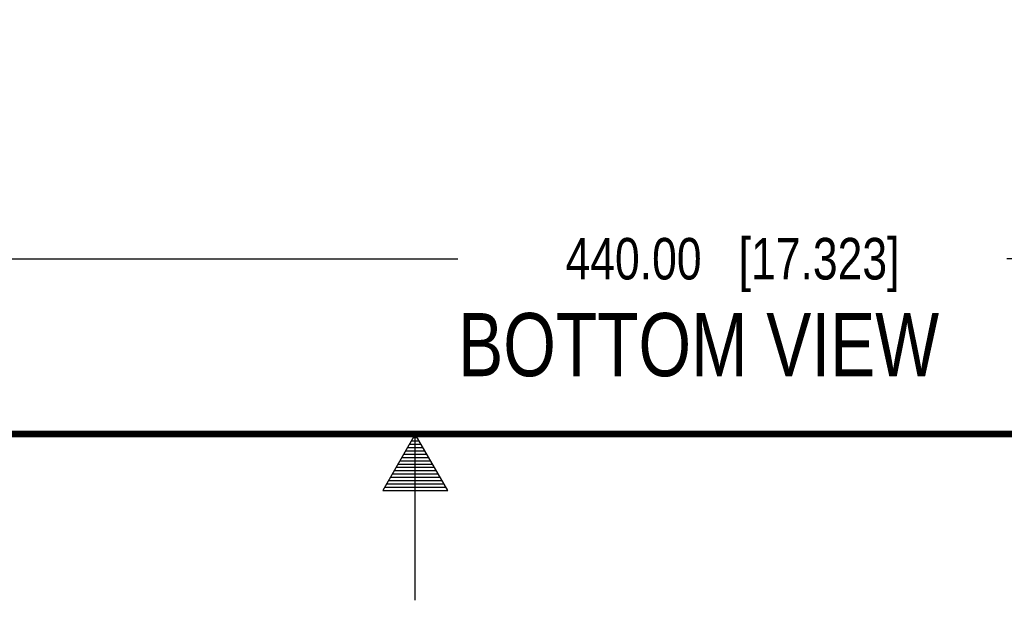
# Model space of a CAD drawing. Header units: inches. Extents: x 0 to 34, y 0 to 22.
# Tile 104 of 127: x 15.8 to 18.8, y 0 to 1.7. Entities that reach past the tile are written whole.
import ezdxf

# ---------------------------------------------------------------- set-up
doc = ezdxf.new("R2010")
doc.units = ezdxf.units.IN
doc.header["$LTSCALE"] = 1.87
doc.header["$MEASUREMENT"] = 0
doc.layers.get('0').update_dxf_attribs({"linetype": 'CONTINUOUS'})
doc.layers.add('DETAIL', color=7, linetype='CONTINUOUS')
doc.layers.add('DIMENSIONS', color=7, linetype='CONTINUOUS')
doc.styles.get("Standard").update_dxf_attribs({"font": 'txt', "width": 0.8})
doc.dimstyles.new('DIMSTYLE_1', dxfattribs={"dimtxt": 0.125, "dimasz": 0.18, "dimexe": 0.125, "dimexo": 0.0625, "dimgap": 0.0625, "dimtad": 0, "dimtih": 1, "dimtoh": 1, "dimlfac": 2, "dimzin": 4, "dimdsep": 46, "dimtxsty": 'STANDARD', "dimblk": '_FILLED', "dimblk1": '_FILLED', "dimblk2": '_FILLED', "dimcen": 0.09, "dimadec": 0, "dimazin": 0, "dimtfac": 1, "dimtofl": 0, "dimtmove": 0, "dimatfit": 3, "dimldrblk": '_FILLED', "dimfxl": 1, "dimtolj": 1, "dimtzin": 4, "dimarcsym": 0})

# ---------------------------------------------------------------- blocks, each defined once
blk = doc.blocks.new('_FILLED')
at = {"color": 0, "linetype": 'BYBLOCK'}
blk.add_solid([(0, 0), (-1, 0.174), (-1, -0.174)], dxfattribs=at)
blk = doc.blocks.new('*D9')
at = {"layer": 'DIMENSIONS', "color": 2, "linetype": 'CONTINUOUS'}
for p, q in [((13.6224, 3.3662), (13.6224, 0.9024)), ((22.2839, 2.9529), (22.2839, 0.9024)), ((13.6224, 1.0274), (17.1282, 1.0274)), ((22.2839, 1.0274), (18.7782, 1.0274))]:
    blk.add_line(p, q, dxfattribs=at)
at = {"layer": 'DIMENSIONS', "color": 2, "linetype": 'CONTINUOUS', "xscale": 0.18, "yscale": 0.18, "zscale": 0.18, "rotation": 180}
blk.add_blockref('_FILLED', (13.6224, 1.0274), dxfattribs=at)
at = {"layer": 'DIMENSIONS', "color": 2, "linetype": 'CONTINUOUS', "xscale": 0.18, "yscale": 0.18, "zscale": 0.18}
blk.add_blockref('_FILLED', (22.2839, 1.0274), dxfattribs=at)
at = {"layer": 'DIMENSIONS', "color": 2, "linetype": 'CONTINUOUS', "insert": (17.9532, 1.0899), "char_height": 0.125, "width": 1.525, "attachment_point": 2, "line_spacing_factor": 0.9}
blk.add_mtext('440.00{\\Ftxt.shx;\\W1.000000;\\H0.125000; }[17.323]', dxfattribs=at)

msp = doc.modelspace()

# ---------------------------------------------------------------- linework, layer by layer
at = {"color": 2, "linetype": 'CONTINUOUS'}
for p, q in [((17.00002, 0.5), (16.90203, 0.33028)), ((16.98847, 0.48), (17.01157, 0.48)), ((16.99425, 0.49), (17.00579, 0.49)), ((17.09801, 0.33028), (17.00002, 0.5)), ((17.00002, 0), (17.00002, 0.5)), ((16.97115, 0.45), (17.02889, 0.45)), ((16.97693, 0.46), (17.02311, 0.46)), ((16.9827, 0.47), (17.01734, 0.47)), ((16.95383, 0.42), (17.04621, 0.42)), ((16.95961, 0.43), (17.04044, 0.43)), ((16.96538, 0.44), (17.03466, 0.44)), ((16.93651, 0.39), (17.06353, 0.39)), ((16.94229, 0.4), (17.05776, 0.4)), ((16.94806, 0.41), (17.05198, 0.41)), ((16.91919, 0.36), (17.08085, 0.36)), ((16.92496, 0.37), (17.07508, 0.37)), ((16.93074, 0.38), (17.0693, 0.38)), ((16.90203, 0.33028), (17.09801, 0.33028)), ((16.90764, 0.34), (17.0924, 0.34)), ((16.91342, 0.35), (17.08662, 0.35))]:
    msp.add_line(p, q, dxfattribs=at)
at = {"color": 7, "linetype": 'CONTINUOUS', "const_width": 0.02}
msp.add_lwpolyline([(0.50002, 0.5), (33.50002, 0.5)], dxfattribs=at)

# ---------------------------------------------------------------- texts
at = {"layer": 'DETAIL', "color": 2, "linetype": 'CONTINUOUS', "insert": (17.12873, 0.8641), "char_height": 0.19, "width": 1.672, "attachment_point": 1, "line_spacing_factor": 0.9}
msp.add_mtext('BOTTOM VIEW', dxfattribs=at)

# ---------------------------------------------------------------- dimensions: what is measured, and where the dimension line sits
at = {"layer": 'DIMENSIONS', "color": 2, "linetype": 'CONTINUOUS'}
dim = msp.add_linear_dim(base=(22.28386, 1.02735), p1=(13.62245, 3.42874), p2=(22.28386, 3.01536), dimstyle='DIMSTYLE_1', dxfattribs=at)
dim.commit()
dim.dimension.update_dxf_attribs({"geometry": '*D9', "text_midpoint": (17.95315, 1.02735), "dimtype": 160})

doc.saveas('drawing.dxf')
